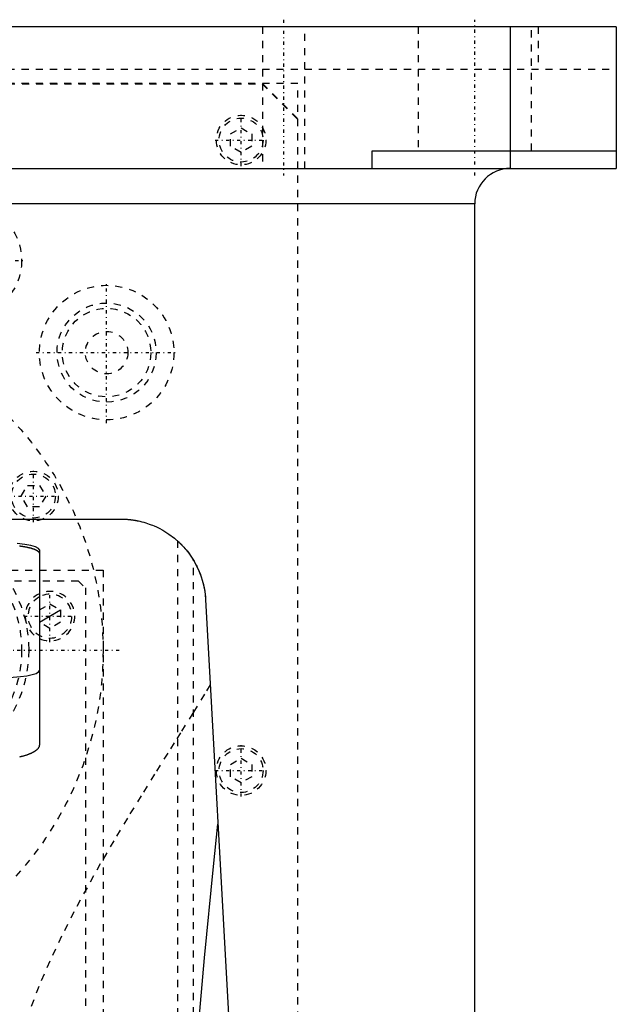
# Model space of a CAD drawing. Extents: x -120 to 120, y -92 to 634.
# Tile 10 of 11: x 36 to 120, y 250 to 389. Entities that reach past the tile are written whole.
import ezdxf

# ---------------------------------------------------------------- set-up
doc = ezdxf.new("R2010")
doc.units = 0
doc.linetypes.add('CENTER', pattern=[1.5, 0.45, -0.5, 0.05, -0.5])
doc.linetypes.add('DASHED', pattern=[2, 1, -1])
for name, color, linetype in [('AM_0', 7, 'CONTINUOUS'), ('AM_10', 7, 'CONTINUOUS'), ('AM_3', 7, 'DASHED'), ('AM_7', 7, 'CENTER')]:
    doc.layers.add(name, color=color, linetype=linetype)

msp = doc.modelspace()

# ---------------------------------------------------------------- linework, layer by layer
at = {"layer": 'AM_0', "color": 7, "linetype": 'CONTINUOUS'}
for p, q in [((120, 388), (12.5, 388)), ((105, 388), (105, 368)), ((120, 388), (120, 368)), ((85.5, 368), (85.5, 370.5)), ((85.5, 370.5), (120, 370.5)), ((12.5, 368), (120, 368)), ((100, 363), (12.51, 363)), ((100, 25), (100, 363)), ((30.5, 318.5), (50, 318.5)), ((38.5, 314.14), (38.5, 286.63)), ((61.98, 307.16), (72.48, 116.6))]:
    msp.add_line(p, q, dxfattribs=at)
for points in [[(38.5, 314.14), (38.36, 314.36), (37.96, 314.57), (37.31, 314.76), (36.43, 314.93), (35.38, 315.05)], [(32.5, 296.08), (33.67, 296.1), (34.8, 296.16), (35.83, 296.26), (36.74, 296.39), (37.49, 296.54), (38.04, 296.72), (38.38, 296.92), (38.5, 297.12)]]:
    msp.add_lwpolyline(points, dxfattribs=at)
for points in [[(50, 318.5, 0), (50.04, 318.5, 0), (50.12, 318.5, 0), (50.2, 318.5, 0), (50.24, 318.5, 0), (50.28, 318.5, 0), (50.36, 318.49, 0), (50.44, 318.49, 0), (50.52, 318.49, 0), (50.6, 318.48, 0), (50.68, 318.48, 0), (50.72, 318.48, 0), (50.76, 318.48, 0), (50.83, 318.47, 0), (50.91, 318.47, 0), (50.99, 318.46, 0), (51.06, 318.45, 0), (51.14, 318.45, 0), (51.18, 318.44, 0), (51.21, 318.44, 0), (51.29, 318.43, 0), (51.36, 318.42, 0), (51.4, 318.42, 0), (51.43, 318.41, 0), (51.5, 318.41, 0), (51.57, 318.4, 0), (51.61, 318.39, 0), (51.64, 318.39, 0), (51.71, 318.38, 0), (51.78, 318.37, 0), (51.84, 318.36, 0), (51.91, 318.35, 0), (51.97, 318.34, 0), (52, 318.33, 0), (52.03, 318.33, 0), (52.09, 318.32, 0), (52.15, 318.31, 0), (52.21, 318.29, 0), (52.27, 318.28, 0), (52.33, 318.27, 0), (52.36, 318.27, 0), (52.38, 318.26, 0), (52.44, 318.25, 0), (52.49, 318.24, 0), (52.67, 318.2, 0), (52.97, 318.13, 0), (53.26, 318.05, 0), (53.39, 318.01, 0), (53.53, 317.97, 0), (53.79, 317.89, 0), (54.03, 317.8, 0), (54.27, 317.71, 0), (54.5, 317.63, 0), (54.72, 317.53, 0), (54.82, 317.49, 0), (54.93, 317.44, 0), (55.13, 317.35, 0), (55.32, 317.26, 0), (55.41, 317.21, 0), (55.93, 316.93, 0), (56.8, 316.39, 0), (57.57, 315.81, 0), (58.25, 315.21, 0), (58.86, 314.59, 0), (59.41, 313.95, 0), (59.66, 313.62, 0), (59.9, 313.28, 0), (60.33, 312.6, 0), (60.71, 311.91, 0), (61.04, 311.19, 0), (61.32, 310.47, 0), (61.55, 309.74, 0), (61.65, 309.37, 0), (61.74, 309.01, 0), (61.87, 308.27, 0), (61.96, 307.53, 0), (61.98, 307.16, 0)], [(58, 315.44, 0), (58, 315.44, 0), (58.02, 315.43, 0), (58.05, 315.4, 0), (58.08, 315.37, 0), (58.11, 315.35, 0), (58.18, 315.28, 0), (58.26, 315.2, 0), (58.37, 315.1, 0), (58.49, 314.99, 0), (58.62, 314.85, 0), (58.69, 314.78, 0), (58.76, 314.7, 0), (58.91, 314.54, 0), (59.07, 314.36, 0), (59.24, 314.16, 0), (59.42, 313.93, 0), (59.61, 313.69, 0), (59.71, 313.56, 0), (59.8, 313.42, 0), (59.99, 313.14, 0), (60.18, 312.86, 0), (60.27, 312.71, 0)], [(60.27, 312.71, 0), (60.35, 312.57, 0), (60.51, 312.29, 0), (60.66, 312, 0), (60.74, 311.86, 0), (60.81, 311.71, 0), (60.95, 311.41, 0), (61.08, 311.11, 0), (61.2, 310.81, 0), (61.31, 310.51, 0), (61.42, 310.2, 0), (61.47, 310.04, 0), (61.51, 309.89, 0), (61.6, 309.57, 0), (61.68, 309.26, 0), (61.75, 308.94, 0), (61.81, 308.62, 0), (61.86, 308.3, 0), (61.89, 308.13, 0), (61.91, 307.97, 0), (61.94, 307.65, 0), (61.97, 307.32, 0), (61.98, 307.16, 0)], [(38.5, 286.63, 0), (38.5, 286.62, 0), (38.5, 286.59, 0), (38.5, 286.56, 0), (38.49, 286.55, 0), (38.49, 286.53, 0), (38.49, 286.51, 0), (38.48, 286.48, 0), (38.47, 286.45, 0), (38.47, 286.42, 0), (38.46, 286.39, 0), (38.45, 286.38, 0), (38.45, 286.36, 0), (38.43, 286.33, 0), (38.42, 286.3, 0), (38.41, 286.28, 0), (38.39, 286.25, 0), (38.37, 286.22, 0), (38.36, 286.2, 0), (38.35, 286.19, 0), (38.33, 286.16, 0), (38.31, 286.13, 0), (38.3, 286.12, 0), (38.29, 286.1, 0), (38.27, 286.07, 0), (38.24, 286.04, 0), (38.23, 286.03, 0), (38.22, 286.02, 0), (38.19, 285.99, 0), (38.16, 285.96, 0), (38.13, 285.93, 0), (38.1, 285.9, 0), (38.07, 285.87, 0), (38.05, 285.86, 0), (38.03, 285.85, 0), (38, 285.82, 0), (37.96, 285.79, 0), (37.92, 285.76, 0), (37.88, 285.74, 0), (37.85, 285.71, 0), (37.83, 285.7, 0), (37.8, 285.68, 0), (37.76, 285.66, 0), (37.72, 285.63, 0), (37.68, 285.6, 0), (37.63, 285.58, 0), (37.58, 285.55, 0), (37.56, 285.54, 0), (37.54, 285.53, 0), (37.49, 285.5, 0), (37.44, 285.48, 0), (37.39, 285.45, 0), (37.34, 285.43, 0), (37.29, 285.4, 0), (37.26, 285.39, 0), (37.23, 285.38, 0), (37.18, 285.36, 0), (37.13, 285.34, 0), (37.07, 285.31, 0), (37.02, 285.29, 0), (36.96, 285.27, 0), (36.93, 285.26, 0), (36.9, 285.25, 0), (36.84, 285.23, 0), (36.79, 285.21, 0), (36.76, 285.2, 0), (36.73, 285.19, 0), (36.67, 285.16, 0), (36.6, 285.14, 0), (36.57, 285.14, 0), (36.54, 285.13, 0), (36.48, 285.11, 0), (36.41, 285.09, 0), (36.35, 285.07, 0), (36.28, 285.05, 0), (36.22, 285.03, 0), (36.18, 285.02, 0), (36.15, 285.01, 0), (36.08, 284.99, 0), (36.01, 284.98, 0), (35.94, 284.96, 0), (35.86, 284.94, 0), (35.79, 284.92, 0), (35.75, 284.92, 0), (35.72, 284.91, 0)], [(60, 235.17, 0), (60.6, 242.59, 0), (61.84, 256.58, 0), (63.09, 269.45, 0), (63.73, 275.44, 0)]]:
    msp.add_polyline3d(points, dxfattribs=at)
for centre, radius, start, end in [((105, 363), 5, 90, 180), ((40, 304.8), 3.5, 114.5965, 115.3769), ((40, 304.8), 3.1, 117.6819, 118.9385)]:
    msp.add_arc(centre, radius, start, end, dxfattribs=at)
at = {"layer": 'AM_10', "color": 7, "linetype": 'CONTINUOUS'}
msp.add_line((38.5, 303.93), (41.5, 305.67), dxfattribs=at)
at = {"layer": 'AM_3', "color": 6, "linetype": 'DASHED'}
for p, q in [((70, 388), (70, 368)), ((76, 368), (76, 388)), ((92, 388), (92, 370.5)), ((108, 370.5), (108, 388)), ((108.97, 388), (108.97, 382)), ((-120, 382), (120, 382)), ((75, 380), (-75, 380)), ((-69.95, 379.95), (69.95, 379.95)), ((69.95, 379.95), (74.95, 374.95)), ((70, 380), (75, 375)), ((75, 68), (75, 380)), ((74.95, 374.95), (74.95, 69.05)), ((65.5, 372.87), (67, 373.73)), ((65.5, 371.13), (65.5, 372.87)), ((67, 373.73), (68.5, 372.87)), ((68.5, 372.87), (68.5, 371.13)), ((67, 370.27), (65.5, 371.13)), ((68.5, 371.13), (67, 370.27)), ((35.94, 321.75), (36.81, 323.25)), ((36.81, 323.25), (38.54, 323.25)), ((38.54, 323.25), (39.4, 321.75)), ((36.81, 320.25), (35.94, 321.75)), ((39.4, 321.75), (38.54, 320.25)), ((38.54, 320.25), (36.81, 320.25)), ((58, 315.44), (58, 116.6)), ((60.27, 116.6), (60.27, 312.71)), ((-47.5, 311.3), (47.5, 311.3)), ((47.5, 311.3), (47.5, 218.3)), ((-43, 309.8), (44, 309.8)), ((44, 309.8), (45, 308.8)), ((45, 308.8), (45, 221.8)), ((38.5, 305.67), (40, 306.53)), ((40, 306.53), (41.5, 305.67)), ((41.5, 305.67), (41.5, 303.93)), ((40, 303.07), (38.5, 303.93)), ((41.5, 303.93), (40, 303.07)), ((65.5, 283.87), (67, 284.73)), ((65.5, 282.13), (65.5, 283.87)), ((67, 284.73), (68.5, 283.87)), ((68.5, 283.87), (68.5, 282.13)), ((67, 281.27), (65.5, 282.13)), ((68.5, 282.13), (67, 281.27))]:
    msp.add_line(p, q, dxfattribs=at)
for points in [[(35.7, 314.72, 0), (35.74, 314.71, 0), (35.78, 314.71, 0), (35.85, 314.7, 0), (35.92, 314.69, 0), (35.99, 314.68, 0), (36.06, 314.67, 0), (36.13, 314.66, 0), (36.17, 314.65, 0), (36.2, 314.64, 0), (36.27, 314.63, 0), (36.34, 314.62, 0), (36.4, 314.61, 0), (36.47, 314.6, 0), (36.53, 314.59, 0), (36.56, 314.58, 0), (36.59, 314.57, 0), (36.65, 314.56, 0), (36.71, 314.55, 0), (36.74, 314.54, 0), (36.77, 314.54, 0), (36.83, 314.52, 0), (36.89, 314.51, 0), (36.92, 314.51, 0), (36.95, 314.5, 0), (37, 314.49, 0), (37.06, 314.47, 0), (37.12, 314.46, 0), (37.17, 314.44, 0), (37.22, 314.43, 0), (37.25, 314.42, 0), (37.28, 314.42, 0), (37.33, 314.4, 0), (37.38, 314.39, 0), (37.43, 314.37, 0), (37.48, 314.36, 0), (37.53, 314.34, 0), (37.55, 314.33, 0), (37.58, 314.32, 0), (37.62, 314.31, 0), (37.67, 314.29, 0), (37.71, 314.28, 0), (37.76, 314.26, 0), (37.8, 314.24, 0), (37.82, 314.24, 0), (37.84, 314.23, 0), (37.88, 314.21, 0), (37.92, 314.19, 0), (37.95, 314.18, 0), (37.99, 314.16, 0), (38.03, 314.14, 0), (38.04, 314.13, 0), (38.06, 314.12, 0), (38.09, 314.11, 0), (38.12, 314.09, 0), (38.16, 314.07, 0), (38.18, 314.05, 0), (38.21, 314.04, 0), (38.23, 314.03, 0), (38.24, 314.02, 0), (38.26, 314, 0), (38.29, 313.98, 0), (38.3, 313.97, 0), (38.31, 313.96, 0), (38.33, 313.95, 0), (38.35, 313.93, 0), (38.36, 313.92, 0), (38.37, 313.91, 0), (38.39, 313.89, 0), (38.4, 313.87, 0), (38.42, 313.85, 0), (38.43, 313.84, 0), (38.45, 313.82, 0), (38.45, 313.81, 0), (38.46, 313.8, 0), (38.47, 313.78, 0), (38.47, 313.76, 0), (38.48, 313.74, 0), (38.49, 313.73, 0), (38.49, 313.71, 0), (38.49, 313.7, 0), (38.5, 313.69, 0), (38.5, 313.67, 0), (38.5, 313.65, 0), (38.5, 313.64, 0)], [(62.65, 295.09, 0), (61.85, 293.79, 0), (60.18, 291.12, 0), (58.43, 288.34, 0), (57.54, 286.91, 0), (56.63, 285.46, 0), (54.77, 282.49, 0), (52.87, 279.43, 0), (50.95, 276.3, 0), (49.03, 273.09, 0), (47.11, 269.81, 0), (46.16, 268.14, 0), (45.23, 266.46, 0), (43.39, 263.06, 0), (41.63, 259.6, 0), (39.96, 256.08, 0), (38.42, 252.5, 0), (37.04, 248.86, 0)]]:
    msp.add_polyline3d(points, dxfattribs=at)
for centre, radius in [((67, 372), 3.5), ((67, 372), 3.1), ((28, 355), 8), ((48, 342), 9.5), ((48, 342), 7), ((0, 300), 47.5), ((48, 342), 6.25), ((48, 342), 3), ((37.67, 321.75), 3.5), ((37.67, 321.75), 3.1), ((19, 300), 18), ((19, 300), 17), ((67, 283), 3.5), ((67, 283), 3.1)]:
    msp.add_circle(centre, radius, dxfattribs=at)
for radius, start, end in [(3.5, 115.3769, 114.5965), (3.1, 118.9385, 117.6819)]:
    msp.add_arc((40, 304.8), radius, start, end, dxfattribs=at)
at = {"layer": 'AM_7', "color": 4, "linetype": 'CENTER'}
for p, q in [((73, 389), (73, 367)), ((100, 367), (100, 389)), ((67, 368.32), (67, 375.68)), ((63.33, 372), (70.68, 372)), ((19.6, 355), (36.4, 355)), ((48, 332.02), (48, 351.98)), ((38.03, 342), (57.98, 342)), ((37.67, 318.07), (37.67, 325.43)), ((34, 321.75), (41.35, 321.75)), ((40, 301.13), (40, 308.48)), ((36.33, 304.8), (43.68, 304.8)), ((-49.87, 300), (49.88, 300)), ((67, 279.32), (67, 286.68)), ((63.33, 283), (70.68, 283))]:
    msp.add_line(p, q, dxfattribs=at)

doc.saveas('drawing.dxf')
